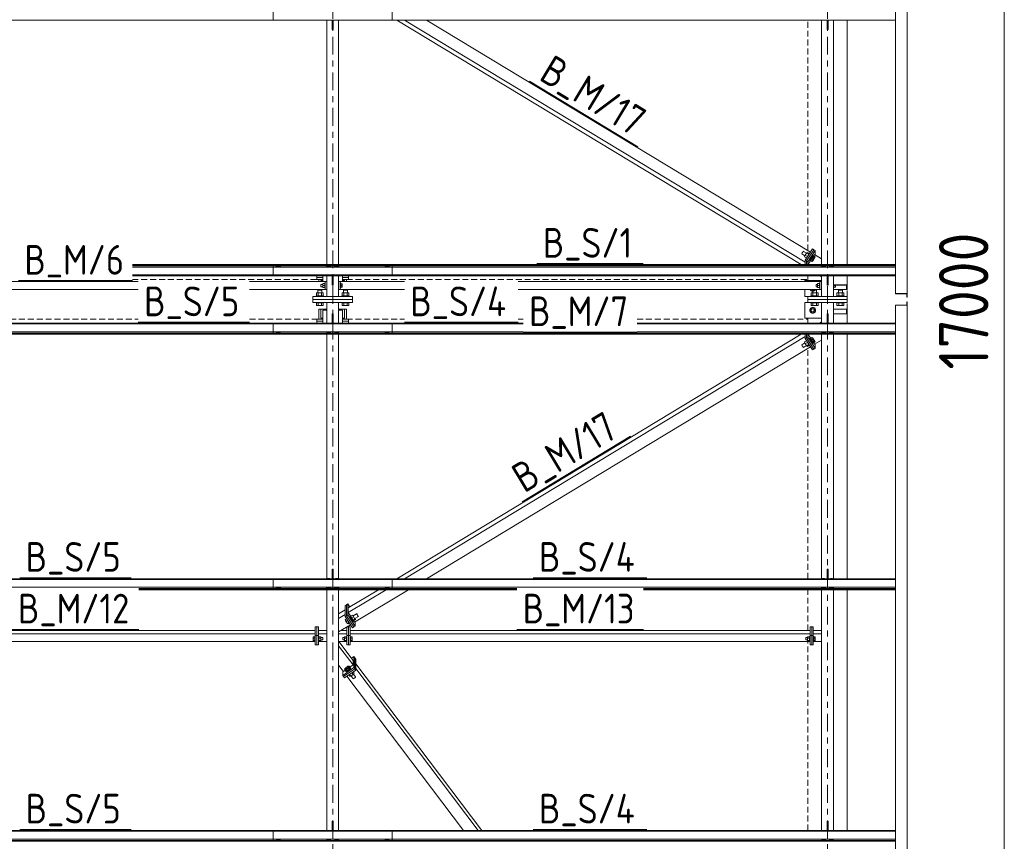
# Model space of a CAD drawing. Header units: millimetres. Extents: x 581 to 1768, y 561 to 1400.
# Tile 13 of 91: x 771 to 871, y 929 to 1012. Entities that reach past the tile are written whole.
import ezdxf

# ---------------------------------------------------------------- set-up
doc = ezdxf.new("R2010")
doc.units = ezdxf.units.MM
doc.header["$LTSCALE"] = 0.6
for name, pattern in [('VERDECKT2', [1.5, 1, -0.5]), ('XKITLINE00', [0]), ('XKITLINE03', [6, 3, -1, 1, -1])]:
    doc.linetypes.add(name, pattern=pattern)
for name, color, linetype, lineweight in [('Bolt', 7, 'Continuous', 0), ('Part', 2, 'Continuous', 0), ('PartMark', 3, 'Continuous', 0), ('S-GRID', 1, 'Continuous', 0), ('Z-DIMENSIONS', 1, 'Continuous', 0)]:
    doc.layers.add(name, color=color, linetype=linetype, lineweight=lineweight)
doc.styles.add('ISOCPEUR', font='ISOCPEUR.TTF')

msp = doc.modelspace()

# ---------------------------------------------------------------- linework, layer by layer
at = {"layer": 'Bolt', "color": 3, "linetype": 'XKITLINE00', "lineweight": 0}
for p, q in [((802.298, 1011.473), (802.29, 1011.477)), ((802.506, 1011.473), (802.298, 1011.473)), ((802.514, 1011.477), (802.506, 1011.473)), ((803.098, 1011.473), (803.09, 1011.477)), ((803.306, 1011.473), (803.098, 1011.473)), ((803.314, 1011.477), (803.306, 1011.473)), ((852.298, 1011.473), (852.29, 1011.477)), ((852.506, 1011.473), (852.298, 1011.473)), ((852.514, 1011.477), (852.506, 1011.473)), ((853.098, 1011.473), (853.09, 1011.477)), ((853.306, 1011.473), (853.098, 1011.473)), ((853.314, 1011.477), (853.306, 1011.473)), ((850.249, 987.96), (850.218, 987.896)), ((850.292, 988.031), (850.249, 987.96)), ((850.335, 988.09), (850.292, 988.031)), ((850.366, 988.12), (850.335, 988.09)), ((850.378, 988.114), (850.366, 988.12)), ((850.378, 988.114), (850.683, 987.93)), ((850.704, 987.962), (850.556, 987.738)), ((850.778, 988.004), (850.704, 987.962)), ((850.704, 987.962), (850.921, 987.832)), ((850.778, 988.004), (850.966, 987.891)), ((850.218, 987.896), (850.207, 987.855)), ((850.207, 987.855), (850.525, 987.663)), ((850.556, 987.738), (850.482, 987.556)), ((850.482, 987.556), (850.67, 987.443)), ((850.556, 987.738), (850.773, 987.607)), ((850.77, 987.602), (850.755, 987.572)), ((850.85, 987.735), (850.77, 987.602)), ((850.93, 987.845), (850.85, 987.735)), ((850.945, 987.859), (850.93, 987.845)), ((851.032, 987.287), (851.011, 987.211)), ((851.011, 987.211), (851.062, 987.18)), ((851.091, 987.408), (851.032, 987.287)), ((851.062, 987.18), (851.083, 987.256)), ((851.083, 987.169), (851.062, 987.18)), ((851.148, 987.381), (851.074, 987.199)), ((851.074, 987.199), (851.243, 987.096)), ((851.083, 987.256), (851.142, 987.377)), ((851.099, 987.184), (851.083, 987.169)), ((851.171, 987.541), (851.091, 987.408)), ((851.142, 987.377), (851.222, 987.51)), ((851.296, 987.605), (851.148, 987.381)), ((851.148, 987.381), (851.317, 987.279)), ((851.251, 987.65), (851.171, 987.541)), ((851.222, 987.51), (851.302, 987.62)), ((851.243, 987.096), (851.317, 987.279)), ((851.317, 987.138), (851.243, 987.096)), ((851.31, 987.707), (851.251, 987.65)), ((851.37, 987.647), (851.296, 987.605)), ((851.296, 987.605), (851.465, 987.503)), ((851.302, 987.62), (851.361, 987.676)), ((851.331, 987.696), (851.31, 987.707)), ((851.317, 987.279), (851.465, 987.503)), ((851.465, 987.362), (851.317, 987.138)), ((851.331, 987.694), (851.331, 987.696)), ((851.331, 987.696), (851.382, 987.665)), ((851.361, 987.676), (851.382, 987.665)), ((851.37, 987.647), (851.539, 987.544)), ((851.376, 987.643), (851.382, 987.665)), ((851.539, 987.544), (851.465, 987.362)), ((851.465, 987.503), (851.539, 987.544)), ((797.192, 986.619), (797.083, 986.563)), ((797.083, 986.563), (797.083, 986.529)), ((797.198, 986.677), (797.182, 986.659)), ((797.182, 986.659), (797.182, 986.614)), ((797.412, 986.619), (797.192, 986.619)), ((797.192, 986.619), (797.192, 986.529)), ((797.242, 986.689), (797.198, 986.677)), ((797.302, 986.694), (797.242, 986.689)), ((797.362, 986.689), (797.302, 986.694)), ((797.406, 986.677), (797.362, 986.689)), ((797.422, 986.659), (797.406, 986.677)), ((797.521, 986.563), (797.412, 986.619)), ((797.412, 986.619), (797.412, 986.529)), ((797.422, 986.614), (797.422, 986.659)), ((797.521, 986.529), (797.521, 986.563)), ((802.292, 986.618), (802.183, 986.563)), ((802.183, 986.563), (802.183, 986.529)), ((802.298, 986.695), (802.282, 986.677)), ((802.282, 986.613), (802.282, 986.677)), ((802.512, 986.618), (802.292, 986.618)), ((802.292, 986.618), (802.292, 986.529)), ((802.342, 986.708), (802.298, 986.695)), ((802.402, 986.712), (802.342, 986.708)), ((802.462, 986.708), (802.402, 986.712)), ((802.506, 986.695), (802.462, 986.708)), ((802.522, 986.677), (802.506, 986.695)), ((802.621, 986.563), (802.512, 986.618)), ((802.512, 986.618), (802.512, 986.529)), ((802.522, 986.613), (802.522, 986.677)), ((802.621, 986.529), (802.621, 986.563)), ((803.092, 986.618), (802.983, 986.563)), ((802.983, 986.563), (802.983, 986.529)), ((803.098, 986.695), (803.082, 986.677)), ((803.082, 986.613), (803.082, 986.677)), ((803.312, 986.618), (803.092, 986.618)), ((803.092, 986.618), (803.092, 986.529)), ((803.142, 986.708), (803.098, 986.695)), ((803.202, 986.712), (803.142, 986.708)), ((803.262, 986.708), (803.202, 986.712)), ((803.306, 986.695), (803.262, 986.708)), ((803.322, 986.677), (803.306, 986.695)), ((803.421, 986.563), (803.312, 986.618)), ((803.312, 986.618), (803.312, 986.529)), ((803.322, 986.613), (803.322, 986.677)), ((803.421, 986.529), (803.421, 986.563)), ((808.192, 986.619), (808.083, 986.563)), ((808.083, 986.563), (808.083, 986.529)), ((808.198, 986.677), (808.182, 986.659)), ((808.182, 986.659), (808.182, 986.614)), ((808.412, 986.619), (808.192, 986.619)), ((808.192, 986.619), (808.192, 986.529)), ((808.242, 986.689), (808.198, 986.677)), ((808.302, 986.694), (808.242, 986.689)), ((808.362, 986.689), (808.302, 986.694)), ((808.406, 986.677), (808.362, 986.689)), ((808.422, 986.659), (808.406, 986.677)), ((808.521, 986.563), (808.412, 986.619)), ((808.412, 986.619), (808.412, 986.529)), ((808.422, 986.614), (808.422, 986.659)), ((808.521, 986.529), (808.521, 986.563)), ((852.292, 986.618), (852.182, 986.563)), ((852.182, 986.563), (852.182, 986.529)), ((852.298, 986.695), (852.282, 986.677)), ((852.282, 986.613), (852.282, 986.677)), ((852.512, 986.618), (852.292, 986.618)), ((852.292, 986.618), (852.292, 986.529)), ((852.342, 986.708), (852.298, 986.695)), ((852.402, 986.712), (852.342, 986.708)), ((852.462, 986.708), (852.402, 986.712)), ((852.506, 986.695), (852.462, 986.708)), ((852.522, 986.677), (852.506, 986.695)), ((852.621, 986.563), (852.512, 986.618)), ((852.512, 986.618), (852.512, 986.529)), ((852.522, 986.613), (852.522, 986.677)), ((852.621, 986.529), (852.621, 986.563)), ((853.092, 986.618), (852.982, 986.563)), ((852.982, 986.563), (852.982, 986.529)), ((853.098, 986.695), (853.082, 986.677)), ((853.082, 986.613), (853.082, 986.677)), ((853.312, 986.618), (853.092, 986.618)), ((853.092, 986.618), (853.092, 986.529)), ((853.142, 986.708), (853.098, 986.695)), ((853.202, 986.712), (853.142, 986.708)), ((853.262, 986.708), (853.202, 986.712)), ((853.306, 986.695), (853.262, 986.708)), ((853.322, 986.677), (853.306, 986.695)), ((853.421, 986.563), (853.312, 986.618)), ((853.312, 986.618), (853.312, 986.529)), ((853.322, 986.613), (853.322, 986.677)), ((853.421, 986.529), (853.421, 986.563)), ((802.298, 985.653), (802.29, 985.657)), ((802.506, 985.653), (802.298, 985.653)), ((802.514, 985.657), (802.506, 985.653)), ((803.098, 985.653), (803.09, 985.657)), ((803.306, 985.653), (803.098, 985.653)), ((803.314, 985.657), (803.306, 985.653)), ((852.298, 985.653), (852.29, 985.657)), ((852.506, 985.653), (852.298, 985.653)), ((852.514, 985.657), (852.506, 985.653)), ((853.098, 985.653), (853.09, 985.657)), ((853.306, 985.653), (853.098, 985.653)), ((853.314, 985.657), (853.306, 985.653)), ((801.702, 984.199), (801.302, 984.199)), ((801.302, 983.939), (801.302, 984.199)), ((801.612, 984.78), (801.612, 984.763)), ((801.612, 984.78), (801.792, 984.78)), ((801.612, 984.763), (801.612, 984.54)), ((801.612, 984.54), (801.792, 984.54)), ((801.702, 983.939), (801.702, 984.199)), ((801.792, 984.85), (801.792, 984.47)), ((801.792, 984.85), (801.992, 984.85)), ((801.792, 984.66), (801.992, 984.66)), ((801.792, 984.47), (801.992, 984.47)), ((801.992, 984.9), (801.992, 984.42)), ((801.992, 984.9), (802.042, 984.9)), ((801.992, 984.42), (802.042, 984.42)), ((803.562, 984.9), (803.612, 984.9)), ((803.562, 984.42), (803.612, 984.42)), ((803.612, 984.9), (803.612, 984.42)), ((803.612, 984.84), (803.762, 984.84)), ((803.612, 984.66), (803.762, 984.66)), ((803.612, 984.48), (803.762, 984.48)), ((803.762, 984.84), (803.762, 984.48)), ((804.302, 984.199), (803.902, 984.199)), ((803.902, 983.939), (803.902, 984.199)), ((804.302, 983.939), (804.302, 984.199)), ((851.062, 984.26), (851.062, 984.227)), ((851.062, 984.227), (851.302, 984.088)), ((851.302, 984.088), (851.542, 984.227)), ((851.702, 984.199), (851.302, 984.199)), ((851.302, 983.939), (851.302, 984.199)), ((851.542, 984.227), (851.542, 984.26)), ((851.652, 984.78), (851.652, 984.763)), ((851.652, 984.78), (851.792, 984.78)), ((851.652, 984.763), (851.652, 984.54)), ((851.652, 984.54), (851.792, 984.54)), ((851.702, 983.939), (851.702, 984.199)), ((851.792, 984.85), (851.792, 984.47)), ((851.792, 984.85), (851.992, 984.85)), ((851.792, 984.66), (851.992, 984.66)), ((851.792, 984.47), (851.992, 984.47)), ((851.992, 984.9), (851.992, 984.42)), ((851.992, 984.9), (852.042, 984.9)), ((851.992, 984.42), (852.042, 984.42)), ((853.402, 984.42), (853.452, 984.42)), ((853.452, 984.704), (853.452, 984.42)), ((853.452, 984.66), (853.602, 984.66)), ((853.452, 984.48), (853.602, 984.48)), ((853.602, 984.704), (853.602, 984.48)), ((854.302, 984.199), (853.902, 984.199)), ((853.902, 983.939), (853.902, 984.199)), ((854.302, 983.939), (854.302, 984.199)), ((801.872, 983.619), (801.132, 983.619)), ((801.132, 983.559), (801.132, 983.619)), ((801.848, 983.939), (801.156, 983.939)), ((801.156, 983.939), (801.156, 983.619)), ((801.329, 983.619), (801.329, 983.939)), ((801.675, 983.619), (801.675, 983.939)), ((801.848, 983.619), (801.848, 983.939)), ((801.872, 983.559), (801.872, 983.619)), ((804.472, 983.619), (803.732, 983.619)), ((803.732, 983.559), (803.732, 983.619)), ((804.448, 983.939), (803.756, 983.939)), ((803.756, 983.939), (803.756, 983.619)), ((803.929, 983.619), (803.929, 983.939)), ((804.275, 983.619), (804.275, 983.939)), ((804.448, 983.619), (804.448, 983.939)), ((804.472, 983.559), (804.472, 983.619)), ((851.872, 983.619), (851.132, 983.619)), ((851.132, 983.559), (851.132, 983.619)), ((851.848, 983.939), (851.156, 983.939)), ((851.156, 983.939), (851.156, 983.619)), ((851.329, 983.619), (851.329, 983.939)), ((851.675, 983.619), (851.675, 983.939)), ((851.848, 983.619), (851.848, 983.939)), ((851.872, 983.559), (851.872, 983.619)), ((854.472, 983.619), (853.732, 983.619)), ((853.732, 983.559), (853.732, 983.619)), ((854.448, 983.939), (853.756, 983.939)), ((853.756, 983.939), (853.756, 983.619)), ((853.929, 983.619), (853.929, 983.939)), ((854.275, 983.619), (854.275, 983.939)), ((854.448, 983.619), (854.448, 983.939)), ((854.472, 983.559), (854.472, 983.619)), ((801.132, 982.899), (801.132, 982.959)), ((801.872, 982.899), (801.132, 982.899)), ((801.156, 982.649), (801.156, 982.899)), ((801.848, 982.649), (801.156, 982.649)), ((801.329, 982.649), (801.329, 982.899)), ((801.675, 982.649), (801.675, 982.899)), ((801.848, 982.899), (801.848, 982.649)), ((801.872, 982.899), (801.872, 982.959)), ((803.732, 982.899), (803.732, 982.959)), ((804.472, 982.899), (803.732, 982.899)), ((803.756, 982.649), (803.756, 982.899)), ((804.448, 982.649), (803.756, 982.649)), ((803.929, 982.649), (803.929, 982.899)), ((804.275, 982.649), (804.275, 982.899)), ((804.448, 982.899), (804.448, 982.649)), ((804.472, 982.899), (804.472, 982.959)), ((851.302, 982.431), (851.062, 982.292)), ((851.062, 982.292), (851.062, 982.015)), ((851.062, 982.015), (851.302, 981.876)), ((851.132, 982.899), (851.132, 982.959)), ((851.872, 982.899), (851.132, 982.899)), ((851.156, 982.649), (851.156, 982.899)), ((851.848, 982.649), (851.156, 982.649)), ((851.542, 982.292), (851.302, 982.431)), ((851.302, 981.876), (851.542, 982.015)), ((851.329, 982.649), (851.329, 982.899)), ((851.542, 982.015), (851.542, 982.292)), ((851.675, 982.649), (851.675, 982.899)), ((851.848, 982.899), (851.848, 982.649)), ((851.872, 982.899), (851.872, 982.959)), ((853.732, 982.899), (853.732, 982.959)), ((854.472, 982.899), (853.732, 982.899)), ((853.756, 982.649), (853.756, 982.899)), ((854.448, 982.649), (853.756, 982.649)), ((853.929, 982.649), (853.929, 982.899)), ((854.275, 982.649), (854.275, 982.899)), ((854.448, 982.899), (854.448, 982.649)), ((854.472, 982.899), (854.472, 982.959)), ((802.29, 980.862), (802.298, 980.866)), ((802.298, 980.866), (802.506, 980.866)), ((802.506, 980.866), (802.514, 980.862)), ((803.09, 980.862), (803.098, 980.866)), ((803.098, 980.866), (803.306, 980.866)), ((803.306, 980.866), (803.314, 980.862)), ((852.29, 980.862), (852.298, 980.866)), ((852.298, 980.866), (852.506, 980.866)), ((852.506, 980.866), (852.514, 980.862)), ((853.09, 980.862), (853.098, 980.866)), ((853.098, 980.866), (853.306, 980.866)), ((853.306, 980.866), (853.314, 980.862)), ((797.083, 979.955), (797.083, 979.99)), ((797.083, 979.955), (797.192, 979.9)), ((797.182, 979.86), (797.182, 979.905)), ((797.182, 979.86), (797.198, 979.842)), ((797.192, 979.9), (797.192, 979.99)), ((797.192, 979.9), (797.412, 979.9)), ((797.198, 979.842), (797.242, 979.829)), ((797.242, 979.829), (797.302, 979.825)), ((797.302, 979.825), (797.362, 979.829)), ((797.362, 979.829), (797.406, 979.842)), ((797.406, 979.842), (797.422, 979.86)), ((797.412, 979.9), (797.412, 979.99)), ((797.412, 979.9), (797.521, 979.955)), ((797.422, 979.86), (797.422, 979.905)), ((797.521, 979.955), (797.521, 979.99)), ((802.183, 979.956), (802.183, 979.99)), ((802.183, 979.956), (802.292, 979.901)), ((802.282, 979.842), (802.282, 979.906)), ((802.282, 979.842), (802.298, 979.824)), ((802.292, 979.901), (802.292, 979.99)), ((802.292, 979.901), (802.512, 979.901)), ((802.298, 979.824), (802.342, 979.811)), ((802.342, 979.811), (802.402, 979.807)), ((802.402, 979.807), (802.462, 979.811)), ((802.462, 979.811), (802.506, 979.824)), ((802.506, 979.824), (802.522, 979.842)), ((802.512, 979.901), (802.512, 979.99)), ((802.512, 979.901), (802.621, 979.956)), ((802.522, 979.842), (802.522, 979.906)), ((802.621, 979.956), (802.621, 979.99)), ((802.983, 979.956), (802.983, 979.99)), ((802.983, 979.956), (803.092, 979.901)), ((803.082, 979.842), (803.082, 979.906)), ((803.082, 979.842), (803.098, 979.824)), ((803.092, 979.901), (803.092, 979.99)), ((803.092, 979.901), (803.312, 979.901)), ((803.098, 979.824), (803.142, 979.811)), ((803.142, 979.811), (803.202, 979.807)), ((803.202, 979.807), (803.262, 979.811)), ((803.262, 979.811), (803.306, 979.824)), ((803.306, 979.824), (803.322, 979.842)), ((803.312, 979.901), (803.312, 979.99)), ((803.312, 979.901), (803.421, 979.956)), ((803.322, 979.842), (803.322, 979.906)), ((803.421, 979.956), (803.421, 979.99)), ((808.083, 979.955), (808.083, 979.99)), ((808.083, 979.955), (808.192, 979.9)), ((808.182, 979.86), (808.182, 979.905)), ((808.182, 979.86), (808.198, 979.842)), ((808.192, 979.9), (808.192, 979.99)), ((808.192, 979.9), (808.412, 979.9)), ((808.198, 979.842), (808.242, 979.829)), ((808.242, 979.829), (808.302, 979.825)), ((808.302, 979.825), (808.362, 979.829)), ((808.362, 979.829), (808.406, 979.842)), ((808.406, 979.842), (808.422, 979.86)), ((808.412, 979.9), (808.412, 979.99)), ((808.412, 979.9), (808.521, 979.955)), ((808.422, 979.86), (808.422, 979.905)), ((808.521, 979.955), (808.521, 979.99)), ((850.482, 978.963), (850.67, 979.076)), ((851.011, 979.308), (851.062, 979.339)), ((851.011, 979.308), (851.032, 979.232)), ((851.032, 979.232), (851.091, 979.111)), ((851.062, 979.339), (851.083, 979.35)), ((851.083, 979.262), (851.062, 979.339)), ((851.074, 979.32), (851.243, 979.422)), ((851.074, 979.32), (851.148, 979.138)), ((851.083, 979.35), (851.099, 979.335)), ((851.142, 979.142), (851.083, 979.262)), ((851.091, 979.111), (851.171, 978.978)), ((851.222, 979.009), (851.142, 979.142)), ((851.148, 979.138), (851.317, 979.24)), ((851.148, 979.138), (851.296, 978.914)), ((851.302, 978.899), (851.222, 979.009)), ((851.243, 979.422), (851.317, 979.381)), ((851.317, 979.24), (851.243, 979.422)), ((851.296, 978.914), (851.465, 979.016)), ((851.317, 979.381), (851.465, 979.157)), ((851.465, 979.016), (851.317, 979.24)), ((851.465, 979.157), (851.539, 978.974)), ((851.539, 978.974), (851.465, 979.016)), ((852.182, 979.956), (852.182, 979.99)), ((852.182, 979.956), (852.292, 979.901)), ((852.282, 979.842), (852.282, 979.906)), ((852.282, 979.842), (852.298, 979.824)), ((852.292, 979.901), (852.292, 979.99)), ((852.292, 979.901), (852.512, 979.901)), ((852.298, 979.824), (852.342, 979.811)), ((852.342, 979.811), (852.402, 979.807)), ((852.402, 979.807), (852.462, 979.811)), ((852.462, 979.811), (852.506, 979.824)), ((852.506, 979.824), (852.522, 979.842)), ((852.512, 979.901), (852.512, 979.99)), ((852.512, 979.901), (852.621, 979.956)), ((852.522, 979.842), (852.522, 979.906)), ((852.621, 979.956), (852.621, 979.99)), ((852.982, 979.956), (852.982, 979.99)), ((852.982, 979.956), (853.092, 979.901)), ((853.082, 979.842), (853.082, 979.906)), ((853.082, 979.842), (853.098, 979.824)), ((853.092, 979.901), (853.092, 979.99)), ((853.092, 979.901), (853.312, 979.901)), ((853.098, 979.824), (853.142, 979.811)), ((853.142, 979.811), (853.202, 979.807)), ((853.202, 979.807), (853.262, 979.811)), ((853.262, 979.811), (853.306, 979.824)), ((853.306, 979.824), (853.322, 979.842)), ((853.312, 979.901), (853.312, 979.99)), ((853.312, 979.901), (853.421, 979.956)), ((853.322, 979.842), (853.322, 979.906)), ((853.421, 979.956), (853.421, 979.99)), ((850.207, 978.664), (850.525, 978.856)), ((850.207, 978.664), (850.218, 978.623)), ((850.218, 978.623), (850.249, 978.558)), ((850.249, 978.558), (850.292, 978.488)), ((850.292, 978.488), (850.335, 978.429)), ((850.335, 978.429), (850.366, 978.399)), ((850.366, 978.399), (850.378, 978.405)), ((850.378, 978.405), (850.683, 978.589)), ((850.482, 978.963), (850.556, 978.781)), ((850.556, 978.781), (850.773, 978.912)), ((850.556, 978.781), (850.704, 978.556)), ((850.704, 978.556), (850.921, 978.687)), ((850.704, 978.556), (850.778, 978.515)), ((850.755, 978.947), (850.77, 978.917)), ((850.77, 978.917), (850.85, 978.784)), ((850.778, 978.515), (850.966, 978.628)), ((850.85, 978.784), (850.93, 978.674)), ((850.93, 978.674), (850.945, 978.66)), ((851.171, 978.978), (851.251, 978.868)), ((851.251, 978.868), (851.31, 978.812)), ((851.296, 978.914), (851.37, 978.872)), ((851.361, 978.842), (851.302, 978.899)), ((851.31, 978.812), (851.331, 978.823)), ((851.331, 978.823), (851.382, 978.854)), ((851.331, 978.823), (851.331, 978.824)), ((851.382, 978.854), (851.361, 978.842)), ((851.37, 978.872), (851.539, 978.974)), ((851.376, 978.876), (851.382, 978.854)), ((797.083, 954.135), (797.083, 954.17)), ((797.083, 954.135), (797.192, 954.08)), ((797.192, 954.08), (797.192, 954.17)), ((797.412, 954.08), (797.412, 954.17)), ((797.412, 954.08), (797.521, 954.135)), ((797.521, 954.135), (797.521, 954.17)), ((802.183, 954.136), (802.183, 954.17)), ((802.183, 954.136), (802.292, 954.08)), ((802.29, 955.041), (802.298, 955.045)), ((802.292, 954.08), (802.292, 954.17)), ((802.298, 955.045), (802.506, 955.045)), ((802.506, 955.045), (802.514, 955.041)), ((802.512, 954.08), (802.512, 954.17)), ((802.512, 954.08), (802.621, 954.136)), ((802.621, 954.136), (802.621, 954.17)), ((802.983, 954.136), (802.983, 954.17)), ((802.983, 954.136), (803.092, 954.08)), ((803.09, 955.041), (803.098, 955.045)), ((803.092, 954.08), (803.092, 954.17)), ((803.098, 955.045), (803.306, 955.045)), ((803.306, 955.045), (803.314, 955.041)), ((803.312, 954.08), (803.312, 954.17)), ((803.312, 954.08), (803.421, 954.136)), ((803.421, 954.136), (803.421, 954.17)), ((808.083, 954.135), (808.083, 954.17)), ((808.083, 954.135), (808.192, 954.08)), ((808.192, 954.08), (808.192, 954.17)), ((808.412, 954.08), (808.412, 954.17)), ((808.412, 954.08), (808.521, 954.135)), ((808.521, 954.135), (808.521, 954.17)), ((852.182, 954.136), (852.182, 954.17)), ((852.182, 954.136), (852.292, 954.08)), ((852.29, 955.041), (852.298, 955.045)), ((852.292, 954.08), (852.292, 954.17)), ((852.298, 955.045), (852.506, 955.045)), ((852.506, 955.045), (852.514, 955.041)), ((852.512, 954.08), (852.512, 954.17)), ((852.512, 954.08), (852.621, 954.136)), ((852.621, 954.136), (852.621, 954.17)), ((852.982, 954.136), (852.982, 954.17)), ((852.982, 954.136), (853.092, 954.08)), ((853.09, 955.041), (853.098, 955.045)), ((853.092, 954.08), (853.092, 954.17)), ((853.098, 955.045), (853.306, 955.045)), ((853.306, 955.045), (853.314, 955.041)), ((853.312, 954.08), (853.312, 954.17)), ((853.312, 954.08), (853.421, 954.136)), ((853.421, 954.136), (853.421, 954.17)), ((797.182, 954.04), (797.182, 954.085)), ((797.182, 954.04), (797.198, 954.022)), ((797.192, 954.08), (797.412, 954.08)), ((797.198, 954.022), (797.242, 954.009)), ((797.242, 954.009), (797.302, 954.004)), ((797.302, 954.004), (797.362, 954.009)), ((797.362, 954.009), (797.406, 954.022)), ((797.406, 954.022), (797.422, 954.04)), ((797.422, 954.04), (797.422, 954.085)), ((802.282, 954.021), (802.282, 954.086)), ((802.282, 954.021), (802.298, 954.004)), ((802.292, 954.08), (802.512, 954.08)), ((802.298, 954.004), (802.342, 953.991)), ((802.342, 953.991), (802.402, 953.986)), ((802.402, 953.986), (802.462, 953.991)), ((802.462, 953.991), (802.506, 954.004)), ((802.506, 954.004), (802.522, 954.021)), ((802.522, 954.021), (802.522, 954.086)), ((803.082, 954.021), (803.082, 954.086)), ((803.082, 954.021), (803.098, 954.004)), ((803.092, 954.08), (803.312, 954.08)), ((803.098, 954.004), (803.142, 953.991)), ((803.142, 953.991), (803.202, 953.986)), ((803.202, 953.986), (803.262, 953.991)), ((803.262, 953.991), (803.306, 954.004)), ((803.306, 954.004), (803.322, 954.021)), ((803.322, 954.021), (803.322, 954.086)), ((808.182, 954.04), (808.182, 954.085)), ((808.182, 954.04), (808.198, 954.022)), ((808.192, 954.08), (808.412, 954.08)), ((808.198, 954.022), (808.242, 954.009)), ((808.242, 954.009), (808.302, 954.004)), ((808.302, 954.004), (808.362, 954.009)), ((808.362, 954.009), (808.406, 954.022)), ((808.406, 954.022), (808.422, 954.04)), ((808.422, 954.04), (808.422, 954.085)), ((852.282, 954.021), (852.282, 954.086)), ((852.282, 954.021), (852.298, 954.004)), ((852.292, 954.08), (852.512, 954.08)), ((852.298, 954.004), (852.342, 953.991)), ((852.342, 953.991), (852.402, 953.986)), ((852.402, 953.986), (852.462, 953.991)), ((852.462, 953.991), (852.506, 954.004)), ((852.506, 954.004), (852.522, 954.021)), ((852.522, 954.021), (852.522, 954.086)), ((853.082, 954.021), (853.082, 954.086)), ((853.082, 954.021), (853.098, 954.004)), ((853.092, 954.08), (853.312, 954.08)), ((853.098, 954.004), (853.142, 953.991)), ((853.142, 953.991), (853.202, 953.986)), ((853.202, 953.986), (853.262, 953.991)), ((853.262, 953.991), (853.306, 954.004)), ((853.306, 954.004), (853.322, 954.021)), ((853.322, 954.021), (853.322, 954.086)), ((804.54, 951.225), (804.591, 951.256)), ((804.54, 951.225), (804.561, 951.149)), ((804.561, 951.149), (804.62, 951.028)), ((804.591, 951.256), (804.612, 951.267)), ((804.612, 951.18), (804.591, 951.256)), ((804.603, 951.238), (804.823, 951.37)), ((804.603, 951.238), (804.677, 951.055)), ((804.612, 951.267), (804.628, 951.252)), ((804.671, 951.059), (804.612, 951.18)), ((804.897, 951.188), (804.677, 951.055)), ((804.897, 951.329), (804.823, 951.37)), ((804.823, 951.37), (804.897, 951.188)), ((804.885, 951.276), (805.223, 951.48)), ((804.918, 951.296), (804.897, 951.329)), ((805.045, 950.964), (804.897, 951.188)), ((805.056, 951.017), (805.394, 951.221)), ((805.223, 951.48), (805.235, 951.486)), ((805.235, 951.439), (805.223, 951.48)), ((805.235, 951.486), (805.266, 951.456)), ((805.266, 951.375), (805.235, 951.439)), ((805.266, 951.456), (805.309, 951.397)), ((805.309, 951.304), (805.266, 951.375)), ((805.309, 951.397), (805.352, 951.327)), ((805.352, 951.245), (805.309, 951.304)), ((805.352, 951.327), (805.383, 951.262)), ((805.383, 951.215), (805.352, 951.245)), ((805.383, 951.262), (805.394, 951.221)), ((805.394, 951.221), (805.383, 951.215)), ((804.062, 950.911), (804.199, 950.993)), ((804.062, 950.911), (804.136, 950.728)), ((804.136, 950.728), (804.302, 950.829)), ((804.136, 950.728), (804.284, 950.504)), ((804.284, 950.864), (804.299, 950.834)), ((804.284, 950.504), (804.45, 950.604)), ((804.284, 950.504), (804.358, 950.463)), ((804.299, 950.834), (804.379, 950.701)), ((804.358, 950.463), (804.495, 950.545)), ((804.379, 950.701), (804.459, 950.592)), ((804.459, 950.592), (804.474, 950.577)), ((804.62, 951.028), (804.7, 950.895)), ((804.751, 950.926), (804.671, 951.059)), ((804.677, 951.055), (804.825, 950.831)), ((804.7, 950.895), (804.78, 950.786)), ((804.831, 950.816), (804.751, 950.926)), ((804.78, 950.786), (804.839, 950.729)), ((805.045, 950.964), (804.825, 950.831)), ((804.825, 950.831), (804.899, 950.789)), ((804.89, 950.76), (804.831, 950.816)), ((804.839, 950.729), (804.86, 950.74)), ((804.86, 950.74), (804.911, 950.771)), ((804.86, 950.74), (804.86, 950.742)), ((804.911, 950.771), (804.89, 950.76)), ((804.899, 950.789), (805.119, 950.922)), ((804.905, 950.793), (804.911, 950.771)), ((805.119, 950.922), (805.045, 950.964)), ((805.119, 950.922), (805.075, 951.029)), ((800.842, 949.166), (800.992, 949.166)), ((800.842, 948.768), (800.842, 949.166)), ((800.992, 949.201), (800.992, 949.197)), ((800.992, 949.201), (801.042, 949.201)), ((800.992, 949.197), (800.992, 948.733)), ((801.362, 949.201), (801.412, 949.201)), ((801.412, 949.201), (801.412, 948.733)), ((801.612, 949.177), (801.412, 949.177)), ((801.612, 948.757), (801.612, 949.177)), ((803.992, 949.177), (803.992, 948.757)), ((803.992, 949.177), (804.192, 949.177)), ((804.192, 949.201), (804.192, 949.197)), ((804.192, 949.201), (804.242, 949.201)), ((804.192, 949.197), (804.192, 948.733)), ((804.562, 949.201), (804.612, 949.201)), ((804.612, 949.201), (804.612, 949.197)), ((804.612, 949.197), (804.612, 948.733)), ((804.612, 949.166), (804.762, 949.166)), ((804.762, 949.166), (804.762, 948.768)), ((850.792, 949.177), (850.792, 948.757)), ((850.792, 949.177), (850.992, 949.177)), ((850.992, 949.201), (850.992, 949.197)), ((850.992, 949.201), (851.042, 949.201)), ((850.992, 949.197), (850.992, 948.733)), ((851.362, 949.201), (851.412, 949.201)), ((851.412, 949.201), (851.412, 949.197)), ((851.412, 949.197), (851.412, 948.733)), ((851.412, 949.166), (851.562, 949.166)), ((851.562, 949.166), (851.562, 948.768)), ((800.842, 949.014), (800.992, 949.014)), ((800.842, 948.815), (800.992, 948.815)), ((800.992, 948.768), (800.842, 948.768)), ((800.992, 948.733), (801.042, 948.733)), ((801.362, 948.733), (801.412, 948.733)), ((801.412, 949.016), (801.612, 949.016)), ((801.412, 948.807), (801.612, 948.807)), ((801.412, 948.757), (801.612, 948.757)), ((801.612, 949.084), (801.792, 949.084)), ((801.612, 948.85), (801.792, 948.85)), ((801.792, 949.084), (801.792, 948.85)), ((803.812, 949.084), (803.812, 949.082)), ((803.812, 949.084), (803.992, 949.084)), ((803.812, 949.082), (803.812, 948.85)), ((803.812, 948.85), (803.992, 948.85)), ((803.992, 949.016), (804.192, 949.016)), ((803.992, 948.807), (804.192, 948.807)), ((803.992, 948.757), (804.192, 948.757)), ((804.192, 948.733), (804.242, 948.733)), ((804.562, 948.733), (804.612, 948.733)), ((804.612, 949.014), (804.762, 949.014)), ((804.612, 948.815), (804.762, 948.815)), ((804.612, 948.768), (804.762, 948.768)), ((850.612, 949.084), (850.612, 949.082)), ((850.612, 949.084), (850.792, 949.084)), ((850.612, 949.082), (850.612, 948.85)), ((850.612, 948.85), (850.792, 948.85)), ((850.792, 949.016), (850.992, 949.016)), ((850.792, 948.807), (850.992, 948.807)), ((850.792, 948.757), (850.992, 948.757)), ((850.992, 948.733), (851.042, 948.733)), ((851.362, 948.733), (851.412, 948.733)), ((851.412, 949.014), (851.562, 949.014)), ((851.412, 948.815), (851.562, 948.815)), ((851.412, 948.768), (851.562, 948.768)), ((804.116, 946.031), (804.34, 946.186)), ((804.34, 946.186), (804.453, 946.193)), ((804.453, 946.193), (804.34, 946.046)), ((804.57, 946.038), (804.453, 946.193)), ((804.004, 945.883), (804.116, 946.031)), ((804.116, 945.89), (804.004, 945.883)), ((804.121, 945.728), (804.004, 945.883)), ((804.102, 945.715), (804.113, 945.738)), ((804.135, 945.694), (804.102, 945.715)), ((804.137, 945.668), (804.102, 945.715)), ((804.34, 946.046), (804.116, 945.89)), ((804.233, 945.735), (804.116, 945.89)), ((804.121, 945.728), (804.233, 945.735)), ((804.224, 945.723), (804.135, 945.694)), ((804.137, 945.668), (804.17, 945.647)), ((804.17, 945.647), (804.259, 945.677)), ((804.345, 945.795), (804.224, 945.723)), ((804.233, 945.735), (804.458, 945.891)), ((804.259, 945.677), (804.38, 945.749)), ((804.458, 945.891), (804.34, 946.046)), ((804.467, 945.891), (804.345, 945.795)), ((804.38, 945.749), (804.502, 945.845)), ((804.531, 945.185), (804.431, 945.318)), ((804.458, 945.891), (804.57, 946.038)), ((804.556, 945.985), (804.467, 945.891)), ((804.502, 945.845), (804.591, 945.938)), ((804.643, 945.193), (804.508, 945.372)), ((804.531, 945.185), (804.643, 945.193)), ((804.546, 946.069), (804.556, 946.073)), ((804.556, 946.073), (804.588, 946.051)), ((804.588, 946.051), (804.556, 945.985)), ((804.623, 946.005), (804.588, 946.051)), ((804.591, 945.938), (804.623, 946.005)), ((804.643, 945.193), (804.868, 945.348)), ((804.86, 944.941), (804.661, 945.205)), ((804.868, 945.348), (804.733, 945.527)), ((804.868, 945.348), (804.98, 945.496)), ((804.98, 945.496), (804.88, 945.629)), ((805.12, 945.121), (804.908, 945.401)), ((804.86, 944.941), (804.878, 944.93)), ((804.878, 944.93), (804.925, 944.945)), ((804.925, 944.945), (804.99, 944.984)), ((804.99, 944.984), (805.055, 945.035)), ((805.055, 945.035), (805.102, 945.085)), ((805.102, 945.085), (805.12, 945.121)), ((802.29, 929.604), (802.298, 929.608)), ((802.298, 929.608), (802.506, 929.608)), ((802.506, 929.608), (802.514, 929.604)), ((803.09, 929.604), (803.098, 929.608)), ((803.098, 929.608), (803.306, 929.608)), ((803.306, 929.608), (803.314, 929.604)), ((852.29, 929.604), (852.298, 929.608)), ((852.298, 929.608), (852.506, 929.608)), ((852.506, 929.608), (852.514, 929.604)), ((853.09, 929.604), (853.098, 929.608)), ((853.098, 929.608), (853.306, 929.608)), ((853.306, 929.608), (853.314, 929.604)), ((797.083, 928.698), (797.083, 928.732)), ((797.083, 928.698), (797.192, 928.642)), ((797.182, 928.602), (797.182, 928.647)), ((797.182, 928.602), (797.198, 928.584)), ((797.192, 928.642), (797.192, 928.732)), ((797.192, 928.642), (797.412, 928.642)), ((797.198, 928.584), (797.242, 928.571)), ((797.242, 928.571), (797.302, 928.567)), ((797.302, 928.567), (797.362, 928.571)), ((797.362, 928.571), (797.406, 928.584)), ((797.406, 928.584), (797.422, 928.602)), ((797.412, 928.642), (797.412, 928.732)), ((797.412, 928.642), (797.521, 928.698)), ((797.422, 928.602), (797.422, 928.647)), ((797.521, 928.698), (797.521, 928.732)), ((802.183, 928.698), (802.183, 928.732)), ((802.183, 928.698), (802.292, 928.643)), ((802.282, 928.584), (802.282, 928.648)), ((802.282, 928.584), (802.298, 928.566)), ((802.292, 928.643), (802.292, 928.732)), ((802.292, 928.643), (802.512, 928.643)), ((802.298, 928.566), (802.342, 928.553)), ((802.342, 928.553), (802.402, 928.549)), ((802.402, 928.549), (802.462, 928.553)), ((802.462, 928.553), (802.506, 928.566)), ((802.506, 928.566), (802.522, 928.584)), ((802.512, 928.643), (802.512, 928.732)), ((802.512, 928.643), (802.621, 928.698)), ((802.522, 928.584), (802.522, 928.648)), ((802.621, 928.698), (802.621, 928.732)), ((802.983, 928.698), (802.983, 928.732)), ((802.983, 928.698), (803.092, 928.643)), ((803.082, 928.584), (803.082, 928.648)), ((803.082, 928.584), (803.098, 928.566)), ((803.092, 928.643), (803.092, 928.732)), ((803.092, 928.643), (803.312, 928.643)), ((803.098, 928.566), (803.142, 928.553)), ((803.142, 928.553), (803.202, 928.549)), ((803.202, 928.549), (803.262, 928.553)), ((803.262, 928.553), (803.306, 928.566)), ((803.306, 928.566), (803.322, 928.584)), ((803.312, 928.643), (803.312, 928.732)), ((803.312, 928.643), (803.421, 928.698)), ((803.322, 928.584), (803.322, 928.648)), ((803.421, 928.698), (803.421, 928.732)), ((808.083, 928.698), (808.083, 928.732)), ((808.083, 928.698), (808.192, 928.642)), ((808.182, 928.602), (808.182, 928.647)), ((808.182, 928.602), (808.198, 928.584)), ((808.192, 928.642), (808.192, 928.732)), ((808.192, 928.642), (808.412, 928.642)), ((808.198, 928.584), (808.242, 928.571)), ((808.242, 928.571), (808.302, 928.567)), ((808.302, 928.567), (808.362, 928.571)), ((808.362, 928.571), (808.406, 928.584)), ((808.406, 928.584), (808.422, 928.602)), ((808.412, 928.642), (808.412, 928.732)), ((808.412, 928.642), (808.521, 928.698)), ((808.422, 928.602), (808.422, 928.647)), ((808.521, 928.698), (808.521, 928.732)), ((852.182, 928.698), (852.182, 928.732)), ((852.182, 928.698), (852.292, 928.643)), ((852.282, 928.584), (852.282, 928.648)), ((852.282, 928.584), (852.298, 928.566)), ((852.292, 928.643), (852.292, 928.732)), ((852.292, 928.643), (852.512, 928.643)), ((852.298, 928.566), (852.342, 928.553)), ((852.342, 928.553), (852.402, 928.549)), ((852.402, 928.549), (852.462, 928.553)), ((852.462, 928.553), (852.506, 928.566)), ((852.506, 928.566), (852.522, 928.584)), ((852.512, 928.643), (852.512, 928.732)), ((852.512, 928.643), (852.621, 928.698)), ((852.522, 928.584), (852.522, 928.648)), ((852.621, 928.698), (852.621, 928.732)), ((852.982, 928.698), (852.982, 928.732)), ((852.982, 928.698), (853.092, 928.643)), ((853.082, 928.584), (853.082, 928.648)), ((853.082, 928.584), (853.098, 928.566)), ((853.092, 928.643), (853.092, 928.732)), ((853.092, 928.643), (853.312, 928.643)), ((853.098, 928.566), (853.142, 928.553)), ((853.142, 928.553), (853.202, 928.549)), ((853.202, 928.549), (853.262, 928.553)), ((853.262, 928.553), (853.306, 928.566)), ((853.306, 928.566), (853.322, 928.584)), ((853.312, 928.643), (853.312, 928.732)), ((853.312, 928.643), (853.421, 928.698)), ((853.322, 928.584), (853.322, 928.648)), ((853.421, 928.698), (853.421, 928.732))]:
    msp.add_line(p, q, dxfattribs=at)
for centre, radius, start, end in [((851.302, 984.365), 0.3, 201.30145, 338.69855), ((851.302, 984.365), 0.16, 223.23203, 316.76797), ((851.302, 982.153), 0.3, 120, 300), ((851.302, 982.153), 0.16, 120, 300), ((851.302, 982.153), 0.3, 300, 120), ((851.302, 982.153), 0.16, 300, 120)]:
    msp.add_arc(centre, radius, start, end, dxfattribs=at)
at = {"layer": 'Part', "color": 2, "linetype": 'XKITLINE00', "lineweight": 0}
for p, q in [((859.662, 1151.031), (859.662, 983.832)), ((860.862, 1151.031), (860.862, 983.499)), ((796.802, 1012.596), (796.802, 1011.477)), ((808.802, 1012.596), (808.802, 1011.477)), ((744.802, 1011.477), (808.802, 1011.477)), ((796.802, 1011.477), (859.662, 1011.477)), ((802.202, 986.776), (802.202, 1011.477)), ((802.752, 1010.528), (802.752, 1011.477)), ((802.852, 1011.477), (802.852, 1010.528)), ((803.402, 986.776), (803.402, 1011.477)), ((809.277, 1011.477), (850.154, 986.776)), ((810.051, 1011.477), (850.527, 987.018)), ((812.297, 1011.477), (851.069, 988.047)), ((852.202, 986.776), (852.202, 1011.477)), ((852.752, 1010.528), (852.752, 1011.477)), ((852.852, 1011.477), (852.852, 1010.528)), ((853.402, 986.776), (853.402, 1011.477)), ((853.402, 986.776), (853.402, 1011.477)), ((854.802, 986.776), (854.802, 1011.477)), ((802.752, 1010.645), (802.852, 1010.645)), ((802.852, 1010.528), (802.752, 1010.528)), ((852.752, 1010.645), (852.852, 1010.645)), ((852.852, 1010.528), (852.752, 1010.528)), ((851.275, 988.358), (850.527, 987.226)), ((851.41, 988.276), (850.662, 987.145)), ((850.662, 987.145), (851.41, 988.276)), ((850.797, 987.063), (851.545, 988.195)), ((851.41, 988.276), (851.275, 988.358)), ((851.545, 988.195), (851.41, 988.276)), ((851.545, 987.76), (851.545, 988.195)), ((850.527, 987.226), (850.662, 987.145)), ((850.527, 986.776), (850.527, 987.226)), ((850.662, 987.145), (850.797, 987.063)), ((850.662, 986.776), (850.662, 987.145)), ((850.662, 986.776), (850.662, 987.145)), ((850.797, 986.776), (850.797, 987.063)), ((851.492, 987.792), (850.851, 986.822)), ((852.202, 987.363), (851.492, 987.792)), ((852.202, 986.776), (852.202, 987.363)), ((782.558, 986.776), (808.802, 986.776)), ((782.558, 986.737), (808.802, 986.737)), ((782.558, 986.661), (808.802, 986.661)), ((782.558, 986.529), (808.802, 986.529)), ((796.802, 986.776), (796.802, 985.657)), ((796.802, 986.776), (859.662, 986.776)), ((796.802, 986.737), (859.662, 986.737)), ((796.802, 986.661), (859.662, 986.661)), ((796.802, 986.529), (859.662, 986.529)), ((808.802, 986.776), (808.802, 985.657)), ((850.851, 986.822), (850.928, 986.776)), ((850.851, 986.822), (850.851, 986.776)), ((751.562, 985.06), (783.147, 985.06)), ((782.558, 985.745), (808.802, 985.745)), ((782.558, 985.657), (808.802, 985.657)), ((794.402, 985.06), (802.042, 985.06)), ((796.802, 985.745), (859.662, 985.745)), ((796.802, 985.657), (859.662, 985.657)), ((801.202, 985.459), (801.202, 985.657)), ((801.202, 985.259), (801.202, 985.459)), ((801.202, 985.459), (801.802, 985.459)), ((801.202, 985.259), (801.402, 985.259)), ((801.402, 985.06), (801.402, 985.259)), ((801.402, 985.259), (801.802, 985.259)), ((801.602, 985.06), (801.602, 985.159)), ((801.602, 985.159), (801.802, 985.159)), ((801.802, 985.06), (801.802, 985.657)), ((802.202, 985.06), (802.042, 985.06)), ((802.042, 985.06), (802.042, 984.26)), ((802.202, 983.559), (802.202, 985.657)), ((802.752, 984.708), (802.752, 985.657)), ((802.852, 985.657), (802.852, 984.708)), ((803.402, 983.559), (803.402, 985.657)), ((803.402, 985.06), (803.562, 985.06)), ((803.562, 985.06), (803.562, 984.26)), ((803.562, 985.06), (810.046, 985.06)), ((803.802, 985.06), (803.802, 985.657)), ((803.802, 985.459), (804.402, 985.459)), ((803.802, 985.259), (804.202, 985.259)), ((803.802, 985.159), (804.002, 985.159)), ((804.002, 985.06), (804.002, 985.159)), ((804.202, 985.259), (804.402, 985.259)), ((804.202, 985.06), (804.202, 985.259)), ((804.402, 985.459), (804.402, 985.657)), ((804.402, 985.259), (804.402, 985.459)), ((821.558, 985.06), (852.042, 985.06)), ((850.502, 985.159), (852.202, 985.159)), ((850.502, 985.06), (850.502, 985.159)), ((852.004, 985.657), (852.202, 985.538)), ((852.202, 985.06), (852.042, 985.06)), ((852.042, 985.06), (852.042, 984.26)), ((852.202, 983.559), (852.202, 985.657)), ((852.752, 984.708), (852.752, 985.657)), ((852.852, 985.657), (852.852, 984.708)), ((853.402, 983.559), (853.402, 985.657)), ((853.402, 984.727), (853.402, 985.657)), ((854.802, 984.318), (854.802, 985.657)), ((751.562, 984.26), (783.147, 984.26)), ((794.402, 984.26), (802.042, 984.26)), ((802.042, 984.26), (802.202, 984.26)), ((802.752, 984.825), (802.852, 984.825)), ((802.852, 984.708), (802.752, 984.708)), ((803.562, 984.26), (803.402, 984.26)), ((803.562, 984.26), (810.046, 984.26)), ((821.558, 984.26), (852.042, 984.26)), ((850.502, 983.559), (850.502, 984.26)), ((852.042, 984.26), (852.202, 984.26)), ((852.752, 984.825), (852.852, 984.825)), ((852.852, 984.708), (852.752, 984.708)), ((854.802, 984.727), (853.402, 984.727)), ((853.402, 984.704), (854.722, 984.704)), ((854.802, 984.259), (853.402, 984.259)), ((854.722, 984.704), (854.722, 984.318)), ((854.722, 984.318), (854.802, 984.318)), ((854.802, 984.318), (854.802, 984.259)), ((804.802, 983.559), (800.802, 983.559)), ((800.802, 983.559), (800.802, 983.259)), ((800.802, 983.259), (804.802, 983.259)), ((804.802, 983.259), (800.802, 983.259)), ((800.802, 983.259), (800.802, 982.959)), ((804.802, 983.259), (804.802, 983.559)), ((804.802, 982.959), (804.802, 983.259)), ((850.802, 983.559), (850.502, 983.559)), ((854.802, 983.559), (850.802, 983.559)), ((850.802, 983.559), (850.802, 983.259)), ((854.802, 983.259), (850.802, 983.259)), ((850.802, 983.259), (850.802, 982.959)), ((850.802, 983.259), (854.802, 983.259)), ((854.802, 983.259), (854.802, 983.559)), ((854.802, 982.959), (854.802, 983.259)), ((859.662, 983.85), (860.862, 983.85)), ((860.802, 983.832), (859.662, 983.832)), ((860.802, 983.499), (860.802, 983.832)), ((860.862, 983.499), (860.802, 983.499)), ((860.862, 983.02), (860.802, 983.02)), ((860.802, 983.02), (860.802, 982.686)), ((860.862, 815.488), (860.862, 983.02)), ((800.802, 982.959), (804.802, 982.959)), ((801.402, 982.259), (801.602, 982.259)), ((801.402, 981.259), (801.402, 982.259)), ((801.602, 982.259), (802.202, 982.259)), ((801.602, 981.359), (801.602, 982.259)), ((801.802, 980.862), (801.802, 982.159)), ((801.802, 982.159), (802.202, 982.159)), ((802.202, 980.862), (802.202, 982.959)), ((803.402, 980.862), (803.402, 982.959)), ((803.402, 982.259), (804.002, 982.259)), ((803.402, 982.159), (803.802, 982.159)), ((803.802, 980.862), (803.802, 982.159)), ((804.002, 982.259), (804.202, 982.259)), ((804.002, 981.359), (804.002, 982.259)), ((804.202, 981.259), (804.202, 982.259)), ((850.802, 982.96), (850.502, 982.96)), ((850.502, 982.96), (850.502, 981.36)), ((850.802, 982.959), (854.802, 982.959)), ((852.202, 980.862), (852.202, 982.959)), ((853.402, 980.862), (853.402, 982.959)), ((854.802, 982.259), (853.402, 982.259)), ((854.722, 981.815), (854.722, 982.201)), ((854.722, 982.201), (854.802, 982.201)), ((854.802, 982.201), (854.802, 982.259)), ((854.802, 982.201), (854.802, 980.862)), ((860.802, 982.686), (859.662, 982.686)), ((859.662, 982.686), (859.662, 982.669)), ((859.662, 982.669), (860.862, 982.669)), ((859.662, 982.669), (859.662, 815.488)), ((801.202, 981.059), (801.202, 981.259)), ((801.202, 981.259), (801.402, 981.259)), ((801.202, 980.862), (801.202, 981.059)), ((801.202, 981.059), (801.802, 981.059)), ((801.402, 981.259), (801.802, 981.259)), ((801.602, 981.359), (801.802, 981.359)), ((802.752, 981.811), (802.752, 980.862)), ((802.752, 981.811), (802.852, 981.811)), ((802.752, 981.694), (802.852, 981.694)), ((802.852, 981.811), (802.852, 980.862)), ((803.802, 981.359), (804.002, 981.359)), ((803.802, 981.259), (804.202, 981.259)), ((803.802, 981.059), (804.402, 981.059)), ((804.202, 981.259), (804.402, 981.259)), ((804.402, 981.259), (804.402, 981.059)), ((804.402, 981.059), (804.402, 980.862)), ((850.502, 981.36), (852.202, 981.36)), ((852.752, 981.811), (852.752, 980.862)), ((852.752, 981.811), (852.852, 981.811)), ((852.752, 981.694), (852.852, 981.694)), ((852.852, 981.811), (852.852, 980.862)), ((853.402, 981.815), (854.722, 981.815)), ((853.402, 980.862), (853.402, 981.792)), ((853.402, 981.792), (854.802, 981.792)), ((808.802, 980.862), (744.802, 980.862)), ((744.802, 980.774), (808.802, 980.774)), ((796.802, 980.862), (822.046, 980.862)), ((796.802, 979.743), (796.802, 980.862)), ((796.802, 980.774), (822.046, 980.774)), ((808.802, 979.743), (808.802, 980.862)), ((833.558, 980.862), (859.662, 980.862)), ((833.558, 980.774), (859.662, 980.774)), ((852.004, 980.862), (852.202, 980.981)), ((744.802, 979.99), (808.802, 979.99)), ((744.802, 979.858), (808.802, 979.858)), ((744.802, 979.782), (808.802, 979.782)), ((808.802, 979.743), (744.802, 979.743)), ((796.802, 979.99), (822.046, 979.99)), ((796.802, 979.858), (859.662, 979.858)), ((796.802, 979.782), (859.662, 979.782)), ((859.662, 979.743), (796.802, 979.743)), ((802.202, 955.041), (802.202, 979.743)), ((803.402, 955.041), (803.402, 979.743)), ((809.277, 955.041), (850.154, 979.743)), ((810.051, 955.041), (850.527, 979.501)), ((833.558, 979.99), (859.662, 979.99)), ((850.527, 979.293), (850.527, 979.743)), ((850.662, 979.374), (850.527, 979.293)), ((850.527, 979.293), (851.275, 978.161)), ((850.662, 979.374), (850.662, 979.743)), ((850.662, 979.374), (850.662, 979.743)), ((850.662, 979.374), (850.797, 979.456)), ((851.41, 978.243), (850.662, 979.374)), ((850.662, 979.374), (851.41, 978.243)), ((850.797, 979.456), (850.797, 979.743)), ((851.545, 978.324), (850.797, 979.456)), ((850.851, 979.697), (850.928, 979.743)), ((850.851, 979.743), (850.851, 979.697)), ((850.851, 979.697), (851.492, 978.727)), ((851.492, 978.727), (852.202, 979.156)), ((852.202, 979.156), (852.202, 979.743)), ((852.202, 955.041), (852.202, 979.743)), ((853.402, 955.041), (853.402, 979.743)), ((853.402, 955.041), (853.402, 979.743)), ((854.802, 955.041), (854.802, 979.743)), ((812.297, 955.041), (851.069, 978.472)), ((851.275, 978.161), (851.41, 978.243)), ((851.41, 978.243), (851.545, 978.324)), ((851.545, 978.324), (851.545, 978.759)), ((802.752, 955.991), (802.752, 955.041)), ((802.752, 955.991), (802.852, 955.991)), ((802.752, 955.874), (802.852, 955.874)), ((802.852, 955.991), (802.852, 955.041)), ((852.752, 955.991), (852.752, 955.041)), ((852.752, 955.991), (852.852, 955.991)), ((852.752, 955.874), (852.852, 955.874)), ((852.852, 955.991), (852.852, 955.041)), ((808.802, 955.041), (744.802, 955.041)), ((744.802, 954.954), (808.802, 954.954)), ((744.802, 954.17), (808.802, 954.17)), ((796.802, 955.041), (859.662, 955.041)), ((796.802, 953.923), (796.802, 955.041)), ((796.802, 954.954), (859.662, 954.954)), ((796.802, 954.17), (859.662, 954.17)), ((808.802, 953.923), (808.802, 955.041)), ((783.203, 954.037), (808.802, 954.037)), ((783.203, 953.961), (808.802, 953.961)), ((808.802, 953.923), (783.203, 953.923)), ((796.802, 954.037), (821.401, 954.037)), ((796.802, 953.961), (821.401, 953.961)), ((821.401, 953.923), (796.802, 953.923)), ((802.202, 929.604), (802.202, 953.923)), ((803.402, 929.604), (803.402, 953.923)), ((804.38, 951.614), (808.201, 953.923)), ((804.38, 952.082), (807.427, 953.923)), ((805.021, 950.644), (810.447, 953.923)), ((834.203, 954.037), (859.662, 954.037)), ((834.203, 953.961), (859.662, 953.961)), ((859.662, 953.923), (834.203, 953.923)), ((852.202, 929.604), (852.202, 953.923)), ((853.402, 929.604), (853.402, 953.923)), ((853.402, 929.604), (853.402, 953.923)), ((854.802, 929.604), (854.802, 953.923)), ((804.056, 952.321), (804.191, 952.403)), ((804.056, 951.21), (804.056, 952.321)), ((804.326, 952.484), (804.191, 952.403)), ((804.191, 951.292), (804.191, 952.403)), ((804.191, 951.292), (804.191, 952.403)), ((804.326, 951.373), (804.326, 952.484)), ((804.532, 952.174), (804.326, 952.484)), ((803.402, 951.491), (804.056, 951.886)), ((803.402, 951.023), (804.056, 951.418)), ((804.191, 951.292), (804.056, 951.21)), ((804.804, 950.078), (804.056, 951.21)), ((804.326, 951.373), (804.191, 951.292)), ((804.939, 950.16), (804.191, 951.292)), ((804.939, 950.16), (804.191, 951.292)), ((805.074, 950.242), (804.326, 951.373)), ((804.38, 952.082), (804.38, 951.614)), ((804.38, 951.614), (805.021, 950.644)), ((801.042, 950.176), (801.042, 948.343)), ((801.042, 950.176), (801.202, 950.176)), ((801.202, 950.176), (801.202, 948.343)), ((801.202, 950.176), (801.362, 950.176)), ((801.202, 950.176), (801.202, 948.343)), ((801.362, 950.176), (801.362, 948.343)), ((803.402, 949.666), (803.402, 951.023)), ((803.402, 949.666), (804.598, 950.389)), ((804.242, 950.173), (804.242, 948.343)), ((804.246, 950.176), (804.402, 950.176)), ((804.402, 948.343), (804.402, 950.176)), ((804.402, 950.176), (804.402, 948.343)), ((804.402, 950.176), (804.562, 950.176)), ((804.562, 948.343), (804.562, 950.176)), ((804.804, 950.078), (804.939, 950.16)), ((804.939, 950.16), (805.074, 950.242)), ((805.074, 950.242), (805.074, 950.676)), ((851.042, 950.176), (851.042, 948.343)), ((851.042, 950.176), (851.202, 950.176)), ((851.202, 950.176), (851.202, 948.343)), ((851.202, 950.176), (851.362, 950.176)), ((851.202, 948.343), (851.202, 950.176)), ((851.362, 948.343), (851.362, 950.176)), ((752.562, 949.817), (801.042, 949.817)), ((752.562, 949.467), (801.042, 949.467)), ((801.042, 949.299), (801.202, 949.299)), ((801.202, 949.299), (801.362, 949.299)), ((801.362, 949.817), (802.202, 949.817)), ((801.362, 949.467), (802.202, 949.467)), ((803.402, 949.467), (804.242, 949.467)), ((803.653, 949.817), (804.242, 949.817)), ((804.242, 949.299), (804.402, 949.299)), ((804.402, 949.299), (804.562, 949.299)), ((804.562, 949.817), (851.042, 949.817)), ((804.562, 949.467), (851.042, 949.467)), ((851.042, 949.299), (851.202, 949.299)), ((851.202, 949.299), (851.362, 949.299)), ((851.362, 949.817), (852.202, 949.817)), ((851.362, 949.467), (852.202, 949.467)), ((752.562, 948.701), (801.042, 948.701)), ((801.042, 948.343), (801.202, 948.343)), ((801.202, 948.343), (801.362, 948.343)), ((801.362, 948.701), (802.202, 948.701)), ((803.402, 948.701), (804.242, 948.701)), ((803.402, 948.255), (803.402, 946.297)), ((804.867, 946.319), (803.402, 948.255)), ((804.867, 946.787), (803.418, 948.701)), ((804.242, 948.343), (804.402, 948.343)), ((804.402, 948.343), (804.562, 948.343)), ((804.562, 948.701), (851.042, 948.701)), ((851.042, 948.343), (851.202, 948.343)), ((851.202, 948.343), (851.362, 948.343)), ((851.362, 948.701), (852.202, 948.701)), ((804.948, 947.165), (804.707, 946.998)), ((804.948, 946.054), (804.948, 947.165)), ((805.041, 947.041), (804.948, 947.165)), ((803.402, 946.297), (803.894, 945.646)), ((803.894, 945.646), (804.867, 946.319)), ((804.867, 946.319), (804.867, 946.787)), ((805.041, 945.93), (805.041, 947.041)), ((805.135, 946.917), (805.041, 947.041)), ((805.041, 945.93), (805.041, 947.041)), ((805.135, 945.806), (805.135, 946.917)), ((817.867, 929.604), (805.135, 946.432)), ((803.813, 945.269), (804.948, 946.054)), ((803.813, 945.269), (803.813, 945.754)), ((803.907, 945.145), (803.813, 945.269)), ((803.907, 945.145), (805.041, 945.93)), ((803.907, 945.145), (805.041, 945.93)), ((804.001, 945.021), (805.135, 945.806)), ((816.032, 929.604), (804.242, 945.187)), ((805.041, 945.93), (804.948, 946.054)), ((805.135, 945.806), (805.041, 945.93)), ((817.513, 929.604), (805.135, 945.964)), ((804.001, 945.021), (803.907, 945.145)), ((802.752, 930.553), (802.752, 929.604)), ((802.752, 930.553), (802.852, 930.553)), ((802.752, 930.436), (802.852, 930.436)), ((802.852, 930.553), (802.852, 929.604)), ((852.752, 930.553), (852.752, 929.604)), ((852.752, 930.553), (852.852, 930.553)), ((852.752, 930.436), (852.852, 930.436)), ((852.852, 930.553), (852.852, 929.604)), ((808.802, 929.604), (744.802, 929.604)), ((744.802, 929.516), (808.802, 929.516)), ((796.802, 929.604), (859.662, 929.604)), ((796.802, 928.485), (796.802, 929.604)), ((796.802, 929.516), (859.662, 929.516)), ((808.802, 928.485), (808.802, 929.604)), ((744.802, 928.732), (808.802, 928.732)), ((744.802, 928.6), (808.802, 928.6)), ((744.802, 928.524), (808.802, 928.524)), ((796.802, 928.732), (859.662, 928.732)), ((796.802, 928.6), (859.662, 928.6)), ((796.802, 928.524), (859.662, 928.524))]:
    msp.add_line(p, q, dxfattribs=at)
at = {"layer": 'Part', "color": 4, "linetype": 'VERDECKT2', "lineweight": 0}
for p, q in [((850.802, 988.209), (850.802, 1011.477)), ((782.558, 985.259), (801.402, 985.259)), ((804.202, 985.259), (850.802, 985.259)), ((850.802, 985.159), (850.802, 985.657)), ((850.802, 985.159), (850.802, 985.259)), ((854.802, 983.559), (854.802, 984.259)), ((854.802, 982.259), (854.802, 982.959)), ((752.202, 981.259), (783.147, 981.259)), ((794.402, 981.259), (801.402, 981.259)), ((804.202, 981.259), (810.046, 981.259)), ((821.558, 981.259), (822.046, 981.259)), ((833.558, 981.259), (850.802, 981.259)), ((850.802, 981.259), (850.802, 981.36)), ((850.802, 980.862), (850.802, 981.36)), ((850.802, 955.041), (850.802, 978.31)), ((850.802, 949.817), (850.802, 953.923)), ((850.802, 929.604), (850.802, 948.701))]:
    msp.add_line(p, q, dxfattribs=at)
at = {"layer": 'PartMark', "color": 1, "linetype": 'XKITLINE00', "lineweight": 0}
for p, q in [((822.694, 1005.311), (833.651, 998.69)), ((823.432, 986.876), (834.171, 986.876)), ((771.046, 985.16), (782.558, 985.16)), ((783.147, 980.962), (794.402, 980.962)), ((810.046, 980.962), (821.558, 980.962)), ((822.046, 979.96), (833.558, 979.96)), ((821.95, 962.817), (832.906, 969.438)), ((771.175, 955.141), (782.429, 955.141)), ((823.046, 955.141), (834.558, 955.141)), ((770.401, 949.917), (783.203, 949.917)), ((821.401, 949.917), (834.203, 949.917)), ((771.175, 929.704), (782.429, 929.704)), ((823.046, 929.704), (834.558, 929.704))]:
    msp.add_line(p, q, dxfattribs=at)
at = {"layer": 'S-GRID', "color": 1, "linetype": 'XKITLINE03', "lineweight": 0}
for p, q in [((802.802, 777.601), (802.802, 1171.539)), ((852.802, 777.601), (852.802, 1171.539))]:
    msp.add_line(p, q, dxfattribs=at)
at = {"layer": 'Z-DIMENSIONS', "color": 7, "linetype": 'XKITLINE00', "lineweight": 0}
msp.add_line((870.666, 813.259), (870.666, 1153.259), dxfattribs=at)

# ---------------------------------------------------------------- texts
at = {"layer": 'PartMark', "color": 1, "style": 'ISOCPEUR', "width": 0.85}
for rotation, p in [(-31.14599, (823.518, 1005.515)), (31.14599, (822.153, 963.64))]:
    msp.add_text('B_M/17', height=3, rotation=rotation, dxfattribs=at).set_placement(p)
for s, p in [('B_S/1', (824.032, 987.476)), ('B_M/6', (771.646, 985.76)), ('B_S/5', (783.747, 981.562)), ('B_S/4', (810.646, 981.562)), ('B_M/7', (822.646, 980.56)), ('B_S/5', (771.775, 955.741)), ('B_S/4', (823.646, 955.741)), ('B_M/12', (771.001, 950.517)), ('B_M/13', (822.001, 950.517)), ('B_S/5', (771.775, 930.304)), ('B_S/4', (823.646, 930.304))]:
    msp.add_text(s, height=3, dxfattribs=at).set_placement(p)
at = {"layer": 'Z-DIMENSIONS', "color": 3, "style": 'ISOCPEUR', "width": 0.85}
msp.add_text('17000', height=5, rotation=90.00021, dxfattribs=at).set_placement((869.066, 976.17))

doc.saveas('drawing.dxf')
